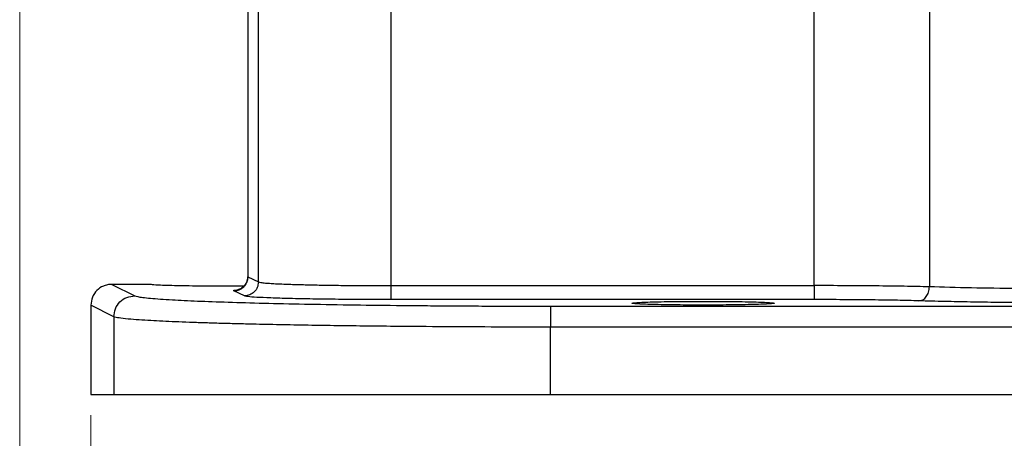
# Model space of a CAD drawing. Header units: inches. Extents: x 0.6 to 16.3, y 0.2 to 11.5.
# Tile 10 of 16: x 9.529 to 11.405, y 4.047 to 4.845. Entities that reach past the tile are written whole.
import ezdxf

# ---------------------------------------------------------------- set-up
doc = ezdxf.new("R2010")
doc.units = ezdxf.units.IN
doc.header["$MEASUREMENT"] = 0
doc.styles.add('SLDTEXTSTYLE0', font='TXT', dxfattribs={"width": 0.75})
doc.dimstyles.new('SLDDIMSTYLE3', dxfattribs={"dimtxt": 0.137795, "dimasz": 0.14, "dimexe": 0, "dimexo": 0.0625, "dimgap": 0.034449, "dimtad": 0, "dimdec": 1, "dimlfac": 1.5, "dimrnd": 1e-09, "dimzin": 12, "dimdsep": 46, "dimtxsty": 'SLDTEXTSTYLE0', "dimblk1": 'CLOSED', "dimblk2": 'CLOSED', "dimsah": 1, "dimcen": 0.09, "dimadec": 0, "dimazin": 3, "dimtfac": 1, "dimtdec": 1, "dimtofl": 0, "dimtmove": 0, "dimatfit": 3, "dimldrblk": 'CLOSED', "dimfxl": 0, "dimfrac": 2, "dimtolj": 1, "dimtzin": 12, "dimarcsym": 0})

# ---------------------------------------------------------------- blocks, each defined once
blk = doc.blocks.new('_Closed')
at = {"color": 0, "linetype": 'ByBlock', "lineweight": -2}
for p, q in [((-1, 0.166667), (0, 0)), ((-1, 0.166667), (-1, -0.166667)), ((0, 0), (-1, -0.166667)), ((0, 0), (-1, 0))]:
    blk.add_line(p, q, dxfattribs=at)
blk = doc.blocks.new('_D_3')
at = {"color": 7, "linetype": 'Continuous', "lineweight": 0}
for p, q in [((11.7475, 4.387), (11.7475, 3.4614)), ((9.6641, 4.0914), (9.6641, 3.4614)), ((10.8708, 3.6992), (10.8288, 3.6992)), ((10.8288, 3.6992), (10.8288, 3.4805)), ((11.0744, 3.6992), (11.1164, 3.6992)), ((11.1164, 3.6992), (11.1164, 3.4805)), ((9.6641, 3.5008), (10.7079, 3.5008)), ((11.7475, 3.5008), (11.2372, 3.5008)), ((10.8288, 3.4805), (10.8708, 3.4805)), ((11.1164, 3.4805), (11.0744, 3.4805))]:
    blk.add_line(p, q, dxfattribs=at)
at = {"color": 7, "linetype": 'Continuous', "lineweight": 18, "xscale": 0.14, "yscale": 0.14, "rotation": 180.0000000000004}
blk.add_blockref('_Closed', (9.6641, 3.5008, 0.2008), dxfattribs=at)
at = {"color": 7, "linetype": 'Continuous', "lineweight": 18, "xscale": 0.14, "yscale": 0.14}
blk.add_blockref('_Closed', (11.7475, 3.5008, 0.2008), dxfattribs=at)
at = {"color": 7, "linetype": 'Continuous', "lineweight": 18, "char_height": 0.1378, "attachment_point": 1, "style": 'SLDTEXTSTYLE0'}
for s, insert in [('79', (10.8708, 3.6581)), ('3.1', (10.8453, 3.452))]:
    blk.add_mtext(s, dxfattribs=dict(at, insert=insert))
blk = doc.blocks.new('_D_6')
at = {"color": 7, "linetype": 'Continuous', "lineweight": 0}
for p, q in [((9.5286, 5.3615), (9.5286, 2.989)), ((11.7475, 4.387), (11.7475, 2.989)), ((10.2898, 3.2268), (10.2478, 3.2268)), ((10.2478, 3.2268), (10.2478, 3.0081)), ((10.4934, 3.2268), (10.5354, 3.2268)), ((10.5354, 3.2268), (10.5354, 3.0081)), ((9.5286, 3.0283), (10.1269, 3.0283)), ((11.7475, 3.0283), (10.6562, 3.0283)), ((10.2478, 3.0081), (10.2898, 3.0081)), ((10.5354, 3.0081), (10.4934, 3.0081))]:
    blk.add_line(p, q, dxfattribs=at)
at = {"color": 7, "linetype": 'Continuous', "lineweight": 18, "xscale": 0.14, "yscale": 0.14, "rotation": 180.0000000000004}
blk.add_blockref('_Closed', (9.5286, 3.0283, 0.2008), dxfattribs=at)
at = {"color": 7, "linetype": 'Continuous', "lineweight": 18, "xscale": 0.14, "yscale": 0.14}
blk.add_blockref('_Closed', (11.7475, 3.0283, 0.2008), dxfattribs=at)
at = {"color": 7, "linetype": 'Continuous', "lineweight": 18, "char_height": 0.1378, "attachment_point": 1, "style": 'SLDTEXTSTYLE0'}
for s, insert in [('85', (10.2898, 3.1857)), ('3.3', (10.2643, 2.9795))]:
    blk.add_mtext(s, dxfattribs=dict(at, insert=insert))

msp = doc.modelspace()

# ---------------------------------------------------------------- linework, layer by layer
at = {"color": 7, "linetype": 'Continuous', "lineweight": 25}
for p, q in [((9.9631, 5.0727), (9.9631, 4.3522)), ((9.9635, 5.0725), (9.9635, 4.3548)), ((11.2618, 4.9161), (11.2618, 4.3356)), ((10.2362, 4.338), (10.2362, 4.8844)), ((11.0424, 4.338), (11.0424, 4.8844)), ((9.9833, 4.3449), (9.9833, 4.8679)), ((9.9635, 4.3548), (9.9833, 4.3449)), ((9.7041, 4.3404), (9.7479, 4.3186)), ((9.7785, 4.3404), (9.7041, 4.3404)), ((9.9564, 4.3371), (9.9141, 4.3369)), ((10.2362, 4.338), (11.0424, 4.338)), ((9.9566, 4.3183), (9.9368, 4.3282)), ((9.6641, 4.3005), (9.6641, 4.1308)), ((9.708, 4.2786), (9.6641, 4.3005)), ((11.0424, 4.3113), (10.2362, 4.3113)), ((10.5402, 4.2989), (12.9547, 4.2989)), ((9.708, 4.2786), (9.708, 4.1308)), ((10.5402, 4.1308), (10.5402, 4.2589)), ((12.9547, 4.2589), (10.5402, 4.2589)), ((9.6641, 4.1308), (9.708, 4.1308)), ((9.708, 4.1308), (10.5402, 4.1308)), ((10.5402, 4.1308), (12.9547, 4.1308))]:
    msp.add_line(p, q, dxfattribs=at)
at = {"color": 8, "linetype": 'Continuous', "lineweight": 25}
for p, q in [((9.9638, 4.3552), (9.9635, 4.3548)), ((9.9635, 4.3548), (9.964, 4.3552))]:
    msp.add_line(p, q, dxfattribs=at)
at = {"color": 7, "linetype": 'Continuous', "lineweight": 25}
for points in [[(9.9368, 4.3282), (9.9403, 4.3286), (9.9473, 4.3294), (9.9561, 4.3355), (9.9622, 4.3443), (9.963, 4.3513), (9.9635, 4.3548)], [(9.9833, 4.3449), (9.9829, 4.3414), (9.982, 4.3344), (9.9759, 4.3256), (9.9671, 4.3195), (9.9601, 4.3187), (9.9566, 4.3183)], [(10.2362, 4.3113), (10.2362, 4.3118), (10.2362, 4.3127), (10.2362, 4.3189), (10.2362, 4.3277), (10.2362, 4.3345), (10.2362, 4.338)], [(11.0424, 4.338), (11.0424, 4.3345), (11.0424, 4.3277), (11.0424, 4.3189), (11.0424, 4.3127), (11.0424, 4.3118), (11.0424, 4.3113)], [(9.708, 4.2786), (9.7086, 4.2838), (9.7098, 4.2943), (9.719, 4.3075), (9.7322, 4.3167), (9.7427, 4.318), (9.7479, 4.3186)], [(10.5402, 4.2989), (10.5402, 4.2982), (10.5402, 4.2967), (10.5402, 4.2874), (10.5402, 4.2743), (10.5402, 4.264), (10.5402, 4.2589)]]:
    msp.add_open_spline(points, degree=3, dxfattribs=at)
for points, knots in [([(9.9631, 4.3552), (9.9629, 4.3524), (9.9623, 4.3466), (9.9588, 4.3402), (9.9551, 4.3361), (9.9519, 4.3335), (9.9487, 4.3316), (9.946, 4.3305), (9.9443, 4.3301), (9.9444, 4.3301), (9.9444, 4.3301)], [0, 0, 0, 0, 0.144736, 0.299508, 0.3851, 0.478653, 0.584795, 0.711713, 0.872068, 1, 1, 1, 1]), ([(9.7041, 4.3404), (9.7013, 4.3403), (9.6957, 4.3399), (9.6857, 4.3366), (9.675, 4.3293), (9.6659, 4.3162), (9.6647, 4.3057), (9.6641, 4.3005)], [0, 0, 0, 0, 0.136275, 0.265343, 0.500864, 0.749258, 1, 1, 1, 1]), ([(9.9141, 4.3369), (9.8971, 4.3369), (9.8708, 4.337), (9.8392, 4.3375), (9.8175, 4.3379), (9.8, 4.3385), (9.7831, 4.3393), (9.7803, 4.34), (9.7785, 4.3404)], [0, 0, 0, 0, 0.239419, 0.36831, 0.499944, 0.631588, 0.760505, 1, 1, 1, 1]), ([(9.9833, 4.3449), (9.9845, 4.3446), (9.9867, 4.3439), (9.9958, 4.3429), (10.0065, 4.3422), (10.0183, 4.3415), (10.031, 4.341), (10.0446, 4.3405), (10.0584, 4.3401), (10.0718, 4.3397), (10.0852, 4.3394), (10.0991, 4.3391), (10.1146, 4.3389), (10.1315, 4.3386), (10.1568, 4.3383), (10.1918, 4.338), (10.2212, 4.338), (10.2362, 4.338)], [0, 0, 0, 0, 0.098827, 0.185041, 0.258633, 0.319597, 0.38063, 0.437282, 0.489555, 0.537446, 0.578962, 0.623043, 0.669691, 0.718904, 0.770683, 0.883084, 1, 1, 1, 1]), ([(11.2618, 4.3356), (11.2464, 4.336), (11.216, 4.3367), (11.1604, 4.3374), (11.1021, 4.3379), (11.0621, 4.3379), (11.0424, 4.338)], [0, 0, 0, 0, 0.261932, 0.515908, 0.76193, 1, 1, 1, 1]), ([(11.2418, 4.309), (11.2444, 4.3094), (11.2496, 4.3104), (11.2561, 4.3165), (11.2607, 4.3253), (11.2614, 4.3322), (11.2618, 4.3356)], [0, 0, 0, 0, 0.250168, 0.5, 0.749832, 1, 1, 1, 1]), ([(11.6357, 4.331), (11.6007, 4.331), (11.5303, 4.3312), (11.4305, 4.3321), (11.3375, 4.3335), (11.2874, 4.3349), (11.2618, 4.3356)], [0, 0, 0, 0, 0.2481, 0.499972, 0.743488, 1, 1, 1, 1]), ([(9.7479, 4.3186), (9.7494, 4.318), (9.7524, 4.317), (9.7626, 4.3154), (9.7771, 4.3139), (9.7959, 4.3124), (9.8241, 4.3106), (9.8656, 4.3086), (9.9242, 4.3065), (9.9925, 4.3045), (10.0697, 4.3029), (10.1544, 4.3014), (10.2303, 4.3005), (10.2932, 4.2999), (10.3414, 4.2995), (10.3903, 4.2992), (10.4399, 4.299), (10.4899, 4.2989), (10.5234, 4.2989), (10.5402, 4.2989)], [0, 0, 0, 0, 0.049972, 0.100203, 0.150176, 0.199953, 0.250042, 0.333512, 0.416677, 0.499981, 0.583209, 0.666635, 0.749942, 0.791618, 0.833308, 0.874973, 0.916492, 0.958307, 1, 1, 1, 1]), ([(9.9368, 4.3282), (9.9361, 4.3288), (9.9353, 4.3296), (9.9455, 4.3303), (9.9473, 4.3304)], [0, 0, 0, 0, 0.819202, 1, 1, 1, 1]), ([(10.2362, 4.3113), (10.2197, 4.3113), (10.1856, 4.3114), (10.1349, 4.3118), (10.0861, 4.3124), (10.0422, 4.3133), (10.0059, 4.3144), (9.9792, 4.3156), (9.9619, 4.3169), (9.9584, 4.3178), (9.9566, 4.3183)], [0, 0, 0, 0, 0.117056, 0.240652, 0.369503, 0.499946, 0.630871, 0.759274, 0.882905, 1, 1, 1, 1]), ([(10.8308, 4.3009), (10.8137, 4.3009), (10.7875, 4.301), (10.7559, 4.3015), (10.7342, 4.3019), (10.7165, 4.3025), (10.7002, 4.3033), (10.6918, 4.3044), (10.7002, 4.3056), (10.7165, 4.3064), (10.7342, 4.307), (10.7559, 4.3074), (10.7875, 4.3079), (10.8137, 4.3079), (10.8308, 4.308)], [0, 0, 0, 0, 0.119709, 0.184155, 0.249972, 0.315794, 0.380253, 0.5, 0.619747, 0.684206, 0.750028, 0.815845, 0.880291, 1, 1, 1, 1]), ([(10.8308, 4.308), (10.8479, 4.3079), (10.8741, 4.3079), (10.9057, 4.3074), (10.9274, 4.307), (10.945, 4.3064), (10.9614, 4.3056), (10.9697, 4.3044), (10.9614, 4.3033), (10.945, 4.3025), (10.9274, 4.3019), (10.9057, 4.3015), (10.8741, 4.301), (10.8479, 4.3009), (10.8308, 4.3009)], [0, 0, 0, 0, 0.119709, 0.184155, 0.249972, 0.315794, 0.380253, 0.5, 0.619747, 0.684206, 0.750028, 0.815845, 0.880291, 1, 1, 1, 1]), ([(11.2418, 4.309), (11.2287, 4.3093), (11.202, 4.31), (11.1524, 4.3107), (11.0985, 4.3112), (11.061, 4.3113), (11.0424, 4.3113)], [0, 0, 0, 0, 0.247212, 0.500026, 0.752825, 1, 1, 1, 1]), ([(11.6357, 4.3043), (11.6164, 4.3043), (11.5753, 4.3044), (11.5195, 4.3046), (11.4693, 4.305), (11.4289, 4.3054), (11.3854, 4.306), (11.3393, 4.3067), (11.2882, 4.3077), (11.2579, 4.3085), (11.2418, 4.309)], [0, 0, 0, 0, 0.130296, 0.277241, 0.38091, 0.481838, 0.568689, 0.7055, 0.843683, 1, 1, 1, 1]), ([(10.5402, 4.2589), (10.5066, 4.2589), (10.4392, 4.259), (10.3392, 4.2595), (10.254, 4.2601), (10.1835, 4.2609), (10.1263, 4.2616), (10.0705, 4.2625), (10.0168, 4.2635), (9.9725, 4.2644), (9.9363, 4.2653), (9.9071, 4.2661), (9.8786, 4.267), (9.8511, 4.268), (9.8249, 4.269), (9.8003, 4.2701), (9.7769, 4.2713), (9.7543, 4.2727), (9.7333, 4.2744), (9.7155, 4.2764), (9.7106, 4.2778), (9.708, 4.2786)], [0, 0, 0, 0, 0.079588, 0.159771, 0.240552, 0.290581, 0.341533, 0.393407, 0.446203, 0.499922, 0.532983, 0.567375, 0.6031, 0.640156, 0.678543, 0.718263, 0.759314, 0.806247, 0.862007, 0.926592, 1, 1, 1, 1])]:
    msp.add_open_spline(points, degree=3, knots=knots, dxfattribs=at)

# ---------------------------------------------------------------- dimensions: what is measured, and where the dimension line sits
at = {"color": 7, "linetype": 'Continuous', "lineweight": 18}
for base, p1, picture, middle in [((11.7475, 3.0283), (9.5286, 5.4008), '_D_6', (10.3916, 3.0283)), ((11.7475, 3.5008), (9.6641, 4.1308), '_D_3', (10.9726, 3.5008))]:
    dim = msp.add_linear_dim(base=base, p1=p1, p2=(11.7475, 4.4263), dimstyle='SLDDIMSTYLE3', dxfattribs=at)
    dim.commit()
    dim.dimension.update_dxf_attribs({"geometry": picture, "text_midpoint": middle, "dimtype": 160})

doc.saveas('drawing.dxf')
